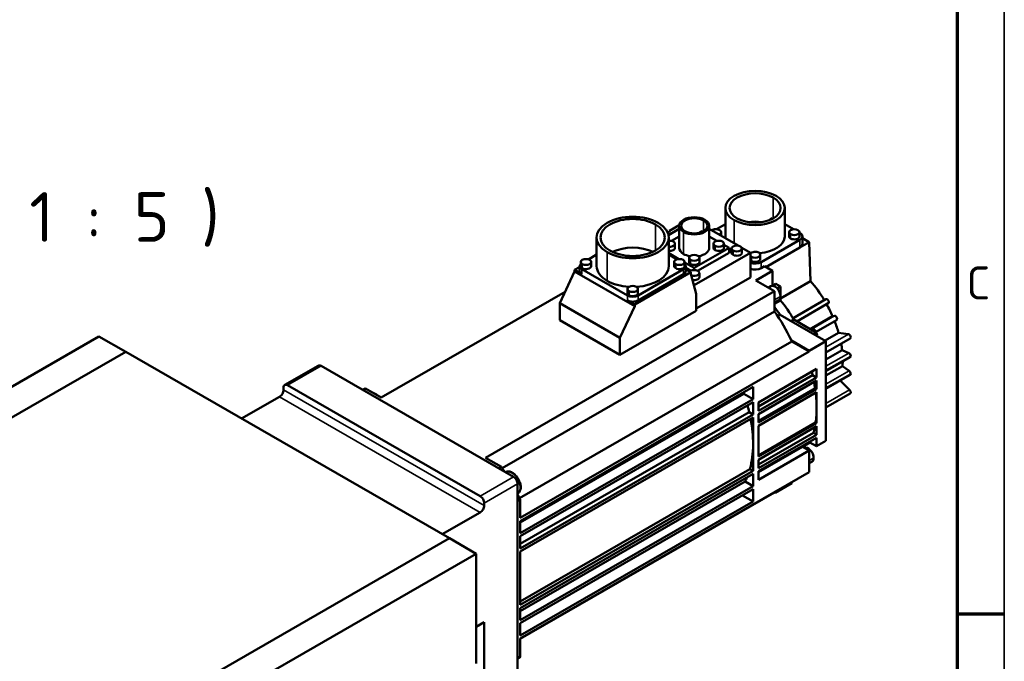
# Model space of a CAD drawing. Header units: millimetres. Extents: x 12 to 1472, y 12 to 1039.
# Tile 6 of 7: x 1212 to 1472, y 337 to 507. Entities that reach past the tile are written whole.
import ezdxf

# ---------------------------------------------------------------- set-up
doc = ezdxf.new("R2010")
doc.units = ezdxf.units.MM
doc.header["$LTSCALE"] = 2.5
doc.layers.get('0').update_dxf_attribs({"lineweight": 25})
for name, color, linetype, lineweight in [('Rahmen (ISO)', 7, 'Continuous', 70), ('Sichtbar (ISO)', 7, 'Continuous', 50), ('Sichtbar schmal (ISO)', 7, 'Continuous', 35), ('Symbol (ISO)', 7, 'Continuous', 25)]:
    doc.layers.add(name, color=color, linetype=linetype, lineweight=lineweight)
doc.styles.add('Bezeichnungstext (DIN)', font='isocpeur.ttf')
doc.styles.add('Notiztext (DIN)', font='isocpeur.ttf')

# ---------------------------------------------------------------- blocks, each defined once
blk = doc.blocks.new('Ränder Hagen+Goebel Rahmen')
at = {"layer": 'Rahmen (ISO)', "linetype": 'Continuous', "lineweight": 35}
blk.add_line((589, 415), (589, 5), dxfattribs=at)
at = {"layer": 'Rahmen (ISO)'}
for p, q in [((584, 410), (584, 10)), ((584, 140), (589, 140))]:
    blk.add_line(p, q, dxfattribs=at)
at = {"layer": 'Symbol (ISO)', "insert": (585, 175), "char_height": 3.5, "attachment_point": 4, "style": 'Notiztext (DIN)'}
blk.add_mtext('C', dxfattribs=at)

msp = doc.modelspace()

# ---------------------------------------------------------------- linework, layer by layer
at = {"layer": 'Sichtbar (ISO)'}
for p, q in [((1398.7849, 457.2974), (1398.7849, 449.7964)), ((1414.4849, 457.2974), (1414.4849, 449.7964)), ((1398.7849, 453.0126), (1396.4767, 451.6834)), ((1411.1427, 454.6799), (1410.6123, 454.3745)), ((1410.6123, 454.3745), (1410.6123, 454.1569)), ((1410.6123, 454.3745), (1410.827, 454.2509)), ((1411.389, 454.5381), (1411.1427, 454.6799)), ((1416.7931, 451.6834), (1414.4849, 453.0126)), ((1384.1842, 451.1544), (1383.5445, 450.786)), ((1386.5794, 451.7445), (1383.7498, 450.1151)), ((1386.5891, 452.7429), (1384.0074, 451.2562)), ((1384.0074, 451.2562), (1384.1842, 451.1544)), ((1384.0074, 451.0526), (1384.0074, 451.2562)), ((1386.5794, 452.5834), (1386.5794, 446.7461)), ((1392.603, 451.1822), (1392.0727, 450.8768)), ((1392.0727, 450.8768), (1392.0727, 450.789)), ((1392.0727, 450.8768), (1392.1738, 450.8186)), ((1392.8047, 451.0661), (1392.603, 451.1822)), ((1394.5169, 452.5834), (1394.5169, 446.7461)), ((1402.1548, 447.3462), (1394.5169, 451.7445)), ((1397.6507, 450.9001), (1397.6507, 449.9399)), ((1415.619, 450.9001), (1415.619, 449.7964)), ((1418.369, 450.9001), (1418.369, 449.7964)), ((1418.4789, 450.7126), (1418.369, 450.7759)), ((1364.7597, 449.5007), (1364.7597, 441.918)), ((1383.8097, 449.5007), (1383.8097, 441.918)), ((1386.5794, 449.7542), (1384.5601, 448.5913)), ((1385.4531, 447.8498), (1385.4531, 446.7461)), ((1396.5362, 448.5913), (1394.5169, 449.7542)), ((1395.6432, 447.8498), (1395.6432, 446.7461)), ((1398.3932, 447.8498), (1398.3932, 446.7461)), ((1408.2258, 442.9759), (1418.4789, 448.8802)), ((1420.9538, 448.3024), (1418.4789, 446.8772)), ((1419.1379, 449.7964), (1419.1379, 447.7934)), ((1419.1379, 449.3481), (1420.9538, 448.3024)), ((1420.9538, 448.3024), (1421.3073, 437.9579)), ((1383.8097, 445.333), (1386.4591, 443.8073)), ((1390.5482, 441.4525), (1399.7406, 446.7461)), ((1390.5482, 436.9278), (1405.3974, 445.4789)), ((1391.4511, 440.7053), (1399.7406, 445.4789)), ((1399.7406, 446.7461), (1398.3932, 447.522)), ((1399.7406, 446.7461), (1399.7406, 445.4789)), ((1400.4162, 446.5826), (1400.4162, 445.4789)), ((1405.3974, 445.4789), (1403.1172, 446.792)), ((1403.1662, 446.5826), (1403.1662, 445.4789)), ((1405.3974, 445.4789), (1405.3974, 438.9385)), ((1418.4789, 446.8772), (1409.4646, 441.6863)), ((1360.5636, 443.0217), (1360.5636, 441.918)), ((1364.7597, 444.984), (1362.5723, 443.7244)), ((1363.3136, 443.0217), (1363.3136, 441.918)), ((1385.9971, 443.7244), (1383.8097, 444.984)), ((1385.2558, 443.0217), (1385.2558, 441.918)), ((1388.0058, 443.0217), (1388.0058, 441.918)), ((1388.0058, 442.9166), (1390.5482, 441.4525)), ((1389.1732, 444.1239), (1389.1732, 443.0202)), ((1391.9232, 444.1239), (1391.9232, 443.0202)), ((1408.0099, 444.9347), (1408.0099, 443.831)), ((1355.0161, 432.1353), (1358.9051, 440.5065)), ((1358.9051, 440.9153), (1360.2639, 441.6977)), ((1358.9051, 440.9153), (1360.8497, 439.7955)), ((1358.9051, 440.5065), (1358.9051, 440.9153)), ((1358.9051, 440.5065), (1374.815, 431.3446)), ((1360.2639, 441.918), (1360.2639, 440.6099)), ((1360.8497, 441.1036), (1372.8705, 434.1813)), ((1374.815, 431.7534), (1389.6643, 440.3045)), ((1375.6989, 434.1813), (1387.7197, 441.1036)), ((1375.6989, 432.8732), (1387.7197, 439.7955)), ((1388.3055, 441.918), (1388.3055, 440.6099)), ((1388.3055, 441.4768), (1389.6452, 440.7053)), ((1388.3055, 441.087), (1389.6643, 440.3045)), ((1389.6643, 440.3045), (1389.6643, 439.8957)), ((1389.6643, 439.8957), (1391.0785, 434.5785)), ((1390.5482, 441.4525), (1390.5482, 440.9)), ((1391.9232, 440.1082), (1391.9232, 439.0045)), ((1411.231, 440.6691), (1406.8116, 438.1241)), ((1409.1097, 441.8907), (1408.2258, 441.3817)), ((1409.1097, 441.8907), (1411.231, 440.6691)), ((1411.231, 440.6691), (1411.231, 436.7381)), ((1391.0785, 430.6928), (1405.3974, 438.9385)), ((1406.8116, 438.1241), (1411.7614, 435.2737)), ((1411.231, 436.7509), (1412.1377, 437.273)), ((1412.1377, 437.273), (1413.3524, 436.5735)), ((1421.3073, 437.9579), (1413.3524, 433.377)), ((1356.4255, 435.1692), (1307.8167, 407.1772)), ((1411.7614, 435.2737), (1335.3938, 391.2966)), ((1372.9097, 435.912), (1372.9097, 434.8083)), ((1375.6597, 435.912), (1375.6597, 434.8083)), ((1390.4366, 436.992), (1390.5482, 436.9278)), ((1390.5482, 436.9278), (1390.5482, 436.5725)), ((1410.807, 436.6394), (1410.0985, 436.2314)), ((1411.7614, 435.2737), (1411.7614, 429.9597)), ((1413.3524, 436.5735), (1412.4561, 436.0573)), ((1413.3524, 436.5735), (1413.3524, 434.2085)), ((1355.0161, 432.1353), (1370.926, 422.9734)), ((1355.0161, 427.6388), (1355.0161, 432.1353)), ((1372.8705, 432.8732), (1374.815, 431.7534)), ((1391.0785, 434.5785), (1391.0785, 430.082)), ((1412.9279, 432.9564), (1411.7614, 432.2846)), ((1413.3524, 432.8895), (1411.7614, 431.9733)), ((1413.3524, 433.6771), (1413.3524, 432.8895)), ((1425.3619, 433.1884), (1416.6546, 428.1742)), ((1425.9863, 432.1055), (1425.5443, 431.849)), ((1411.7614, 429.9597), (1339.8132, 388.5275)), ((1370.926, 422.9734), (1374.815, 431.3446)), ((1391.0785, 430.082), (1370.926, 418.4769)), ((1374.815, 431.3446), (1374.815, 431.7534)), ((1425.5443, 431.849), (1417.6942, 427.3284)), ((1355.0161, 427.6388), (1370.926, 418.4769)), ((1413.2305, 429.094), (1412.5919, 428.7262)), ((1413.2305, 429.094), (1425.3732, 422.1015)), ((1416.8758, 427.7997), (1416.177, 427.3972)), ((1416.8758, 427.7997), (1422.8983, 424.3316)), ((1427.1136, 428.6847), (1421.6003, 425.5097)), ((1428.1901, 427.6601), (1422.7734, 424.5408)), ((1427.1136, 428.6847), (1427.6407, 428.7694)), ((1421.3389, 425.4455), (1421.1514, 425.3375)), ((1422.8983, 424.3316), (1422.1994, 423.9291)), ((1422.8983, 424.3316), (1422.8983, 423.5266)), ((1428.6974, 424.3109), (1425.1169, 422.2491)), ((1428.6974, 424.3109), (1431.3208, 423.9042)), ((1233.2169, 423.3293), (1120.0798, 358.178)), ((1233.2169, 423.3293), (1240.288, 419.2574)), ((1416.3576, 421.9989), (1344.4075, 380.5656)), ((1370.926, 418.4769), (1370.926, 422.9734)), ((1416.2237, 422.2804), (1420.9538, 419.5565)), ((1416.3576, 421.9989), (1420.9538, 419.3521)), ((1425.3732, 422.1015), (1420.9538, 419.5565)), ((1431.7839, 422.7954), (1425.3732, 419.1037)), ((1425.3732, 422.1015), (1425.3732, 395.7356)), ((1127.1509, 354.1061), (1240.288, 419.2574)), ((1127.1509, 354.1061), (1240.288, 419.2574)), ((1325.8479, 369.9867), (1240.288, 419.2574)), ((1420.9538, 419.3521), (1344.5862, 375.375)), ((1420.9538, 419.5565), (1420.9538, 419.3521)), ((1429.6299, 419.7394), (1425.3732, 417.2881)), ((1429.6299, 419.7394), (1431.4207, 418.9502)), ((1425.3732, 414.1798), (1431.7839, 417.8715)), ((1282.3194, 410.5241), (1291.1582, 415.6141)), ((1291.9068, 415.5405), (1342.8185, 386.2224)), ((1422.8983, 414.7491), (1407.5187, 405.8925)), ((1422.8983, 414.7491), (1422.8983, 412.5008)), ((1429.7325, 415.5059), (1425.3732, 412.9955)), ((1429.7325, 415.5059), (1431.5233, 414.2326)), ((1421.8398, 413.1104), (1407.5187, 404.8634)), ((1422.8983, 412.5008), (1407.5187, 403.6443)), ((1422.8983, 411.6832), (1407.5187, 402.8267)), ((1422.8983, 412.5008), (1421.8398, 413.1104)), ((1422.8983, 411.6832), (1422.8983, 409.435)), ((1425.3732, 409.5214), (1431.7839, 413.2131)), ((1429.1452, 411.6936), (1431.6231, 409.2239)), ((1282.0073, 409.2221), (1282.0073, 409.8351)), ((1283.0679, 410.4506), (1333.9796, 381.1325)), ((1303.6426, 409.5809), (1302.9492, 409.1816)), ((1307.8167, 407.1772), (1303.6426, 409.5809)), ((1344.5862, 374.5574), (1406.1045, 409.9834)), ((1406.1045, 406.7643), (1406.1045, 409.9834)), ((1422.5033, 409.6625), (1407.5187, 401.0334)), ((1422.8983, 409.435), (1407.5187, 400.5785)), ((1422.8983, 408.6174), (1407.5187, 399.7609)), ((1422.8983, 409.435), (1422.5033, 409.6625)), ((1422.8983, 408.6174), (1422.8983, 404.5297)), ((1270.9257, 401.6143), (1280.9466, 407.3849)), ((1403.6684, 408.1672), (1344.5862, 374.144)), ((1406.1045, 406.7643), (1344.5862, 371.3383)), ((1406.1045, 406.7643), (1403.6684, 408.1672)), ((1431.7839, 408.2892), (1425.3732, 404.5975)), ((1406.1045, 405.9468), (1344.5862, 370.5208)), ((1406.1045, 402.7277), (1406.1045, 405.9468)), ((1407.5187, 405.8925), (1407.5187, 403.6443)), ((1422.8983, 400.442), (1422.8983, 404.5297)), ((1405.0736, 403.3214), (1344.5862, 368.489)), ((1406.1045, 402.7277), (1344.5862, 367.3017)), ((1406.1045, 401.9102), (1344.5862, 366.4841)), ((1406.1045, 402.7277), (1405.0736, 403.3214)), ((1406.1045, 394.8588), (1406.1045, 401.9102)), ((1407.5187, 402.8267), (1407.5187, 400.5785)), ((1422.6247, 400.5995), (1407.5187, 391.9006)), ((1422.8983, 400.442), (1407.5187, 391.5855)), ((1407.5187, 399.7609), (1407.5187, 395.6732)), ((1422.8983, 399.6244), (1407.5187, 390.7679)), ((1422.6247, 400.5995), (1422.8983, 400.442)), ((1422.8983, 397.3762), (1422.8983, 399.6244)), ((1422.0498, 397.8648), (1407.5187, 389.497)), ((1422.8983, 397.3762), (1407.5187, 388.5197)), ((1422.8983, 396.5586), (1407.5187, 387.7021)), ((1407.5187, 391.5855), (1407.5187, 395.6732)), ((1422.0498, 397.8648), (1422.8983, 397.3762)), ((1422.8983, 394.3104), (1422.8983, 396.5586)), ((1425.3732, 395.7356), (1422.8983, 394.3104)), ((1406.1045, 387.8075), (1406.1045, 394.8588)), ((1419.186, 394.2086), (1407.5187, 387.4898)), ((1420.9538, 393.1906), (1407.5187, 385.4539)), ((1421.1305, 395.3284), (1419.186, 394.2086)), ((1420.9538, 393.1906), (1419.186, 394.2086)), ((1420.9538, 393.1906), (1420.9538, 387.4678)), ((1421.1305, 395.3284), (1422.8983, 394.3104)), ((1339.5679, 388.8929), (1335.3938, 391.2966)), ((1407.5187, 388.5197), (1407.5187, 390.7679)), ((1339.5679, 388.8929), (1338.8745, 388.4936)), ((1405.2805, 388.282), (1344.5862, 353.3305)), ((1406.1045, 387.8075), (1344.5862, 352.3814)), ((1405.2805, 388.282), (1406.1045, 387.8075)), ((1421.663, 390.2345), (1420.9538, 389.8261)), ((1420.9538, 387.4678), (1344.5862, 343.4906)), ((1406.1045, 386.9899), (1344.5862, 351.5639)), ((1406.1045, 383.7708), (1406.1045, 386.9899)), ((1407.5187, 385.4539), (1407.5187, 387.7021)), ((1343.8791, 384.3853), (1343.8791, 325.5219)), ((1404.0079, 384.9782), (1344.5862, 350.7596)), ((1406.1045, 383.7708), (1344.5862, 348.3448)), ((1406.1045, 382.9533), (1344.5862, 347.5273)), ((1404.0079, 384.9782), (1406.1045, 383.7708)), ((1406.1045, 379.7342), (1406.1045, 382.9533)), ((1416.3576, 384.5764), (1411.9382, 382.0314)), ((1416.3576, 384.821), (1416.3576, 384.5764)), ((1343.8977, 381.8345), (1343.8791, 381.8238)), ((1344.5862, 380.2009), (1343.8791, 379.7937)), ((1411.7614, 382.1332), (1344.5862, 343.4496)), ((1344.5862, 375.375), (1344.5862, 380.2009)), ((1403.3095, 381.3437), (1406.1045, 379.7342)), ((1411.7614, 382.1742), (1411.7614, 382.1332)), ((1411.9382, 382.0314), (1411.7614, 382.1332)), ((1411.9382, 382.276), (1411.9382, 382.0314)), ((1335.0403, 378.6824), (1335.0403, 379.2954)), ((1344.5862, 344.3082), (1406.1045, 379.7342)), ((1323.9587, 371.0746), (1333.9796, 376.8453)), ((1344.5862, 371.3383), (1344.5862, 374.5574)), ((1212.7108, 304.8354), (1325.8479, 369.9867)), ((1325.8479, 369.9867), (1212.7108, 304.8354)), ((1332.919, 365.9147), (1325.8479, 369.9867)), ((1344.5862, 367.3017), (1344.5862, 370.5208)), ((1219.7819, 300.7634), (1332.919, 365.9147)), ((1332.919, 365.9147), (1332.919, 336.8918)), ((1344.5862, 359.4328), (1344.5862, 366.4841)), ((1344.5862, 352.3814), (1344.5862, 359.4328)), ((1344.5862, 348.3448), (1344.5862, 351.5639)), ((1332.919, 346.5984), (1335.0403, 347.82)), ((1335.0403, 347.82), (1335.0403, 320.432)), ((1344.5862, 344.3082), (1344.5862, 347.5273)), ((1344.5862, 338.6646), (1344.5862, 343.4906)), ((1344.5862, 338.6646), (1343.8791, 338.2574))]:
    msp.add_line(p, q, dxfattribs=at)
at = {"layer": 'Sichtbar (ISO)', "flags": 128}
for points in [[(1306.8742, 407.72), (1306.7203, 407.855), (1306.5626, 407.9796), (1306.4017, 408.0933), (1306.238, 408.1954), (1306.0719, 408.2852), (1305.904, 408.362), (1305.7346, 408.4254), (1305.5641, 408.4744)], [(1343.8977, 381.8345), (1344.0859, 381.9655), (1344.2506, 382.1262), (1344.389, 382.3118), (1344.5002, 382.518), (1344.585, 382.7411), (1344.6443, 382.978), (1344.6794, 383.2265), (1344.6911, 383.4848), (1344.6806, 383.7509), (1344.6485, 384.0232), (1344.5957, 384.2996), (1344.523, 384.5781), (1344.4311, 384.8568), (1344.3211, 385.1334), (1344.194, 385.4058), (1344.0507, 385.6718), (1343.8926, 385.9293), (1343.7209, 386.1761), (1343.537, 386.4102), (1343.3421, 386.6296), (1343.1378, 386.8324), (1342.9253, 387.017), (1342.706, 387.1815), (1342.4811, 387.3244), (1342.2519, 387.444), (1342.0193, 387.5386), (1341.7845, 387.6064), (1341.549, 387.6452), (1341.3149, 387.6528), (1341.0849, 387.6266), (1340.8632, 387.565), (1340.6553, 387.4681)]]:
    msp.add_lwpolyline(points, dxfattribs=at)
at = {"layer": 'Sichtbar (ISO)'}
for centre, major_axis, ratio, start_param, end_param in [((1406.6349, 457.2974), (-7.85, 0), 0.5758617, 3.92699082, 7.06858347), ((1406.6349, 457.2974), (-6.75, 0), 0.5758617, 3.92699082, 7.06858347), ((1406.6349, 457.2974), (7.85, 0), 0.5758617, 3.92699082, 7.06858347), ((1406.6349, 457.2974), (6.75, 0), 0.5758617, 3.92699082, 7.06858347), ((1374.2847, 449.5007), (-9.525, 0), 0.5758617, 3.92699082, 7.06858347), ((1374.2847, 449.5007), (-8.5, 0), 0.5758617, 3.92699082, 7.06858347), ((1374.2847, 449.5007), (9.525, 0), 0.5758617, 3.92699082, 7.06858347), ((1374.2847, 449.5007), (8.5, 0), 0.5758617, 3.92699082, 7.06858347), ((1390.5482, 452.5834), (-3.9688, 0), 0.5758617, 3.92699082, 7.06858347), ((1390.5482, 452.5834), (-3.469, 0), 0.5758617, 3.92699082, 7.06858347), ((1390.5482, 452.5834), (3.9688, 0), 0.5758617, 3.92699082, 7.06858347), ((1390.5482, 452.5834), (3.469, 0), 0.5758617, 3.92699082, 7.06858347), ((1406.6349, 449.7964), (-6.75, 0), 0.5758617, 4.44652471, 4.97825325), ((1396.2757, 450.9001), (-1.375, 0), 0.5758617, 3.92699082, 5.64875111), ((1396.2757, 450.9001), (1.375, 0), 0.5758617, 5.34682318, 7.06858347), ((1416.994, 450.9001), (-1.375, 0), 0.5758617, 3.92699082, 7.06858347), ((1416.994, 450.9001), (1.375, 0), 0.5758617, 3.92699082, 7.06858347), ((1416.8879, 449.7964), (2.25, 0), 0.5758617, 5.49778714, 7.06858347), ((1384.0781, 447.8498), (-1.375, 0), 0.5758617, 3.92699082, 4.90887179), ((1384.0781, 447.8498), (1.375, 0), 0.5758617, 4.51590617, 7.06858347), ((1397.0182, 447.8498), (-1.375, 0), 0.5758617, 3.92699082, 7.06858347), ((1397.0182, 447.8498), (1.375, 0), 0.5758617, 3.92699082, 7.06858347), ((1406.6349, 449.7964), (-7.85, 0), 0.5758617, 0, 0.12024541), ((1406.6349, 449.7964), (7.85, 0), 0.5758617, 4.8649505, 6.28318531), ((1416.994, 449.7964), (-1.375, 0), 0.5758617, 0, 0.78539816), ((1416.994, 449.7964), (1.375, 0), 0.5758617, 3.92699082, 6.28318531), ((1416.8879, 447.7934), (2.25, 0), 0.5758617, 5.49778714, 6.28318531), ((1374.2847, 441.918), (-8.5, 0), 0.5758617, 4.02762458, 5.39715338), ((1384.0781, 446.7461), (1.375, 0), 0.5758617, 4.51590617, 6.28318531), ((1390.5482, 446.7461), (-3.9688, 0), 0.5758617, 0, 0.78539816), ((1390.5482, 446.7461), (3.9688, 0), 0.5758617, 3.92699082, 4.41858428), ((1390.5482, 444.1239), (-1.375, 0), 0.5758617, 3.92699082, 7.06858347), ((1390.5482, 446.7461), (3.9687, 0), 0.5758617, 5.00619368, 6.28318531), ((1397.0182, 446.7461), (-1.375, 0), 0.5758617, 0, 0.78539816), ((1397.0182, 446.7461), (1.375, 0), 0.5758617, 3.92699082, 6.28318531), ((1401.7912, 446.5826), (-1.375, 0), 0.5758617, 3.92699082, 7.06858347), ((1401.7912, 445.4789), (-1.375, 0), 0.5758617, 0, 0.78539816), ((1401.7912, 446.5826), (1.375, 0), 0.5758617, 3.92699082, 7.06858347), ((1401.7912, 445.4789), (1.375, 0), 0.5758617, 3.92699082, 6.28318531), ((1406.6349, 444.9347), (-1.375, 0), 0.5758617, 3.92699082, 5.83205317), ((1406.6349, 449.7964), (7.85, 0), 0.5758617, 4.55409346, 4.55982746), ((1406.6349, 444.9347), (1.375, 0), 0.5758617, 3.92699082, 7.06858347), ((1362.2639, 441.918), (-2, 0), 0.5758617, 5.72862976, 7.06858347), ((1361.9386, 443.0217), (-1.375, 0), 0.5758617, 3.92699082, 7.06858347), ((1361.9386, 443.0217), (1.375, 0), 0.5758617, 3.92699082, 7.06858347), ((1386.6308, 443.0217), (-1.375, 0), 0.5758617, 3.92699082, 7.06858347), ((1386.6308, 443.0217), (1.375, 0), 0.5758617, 3.92699082, 7.06858347), ((1386.3055, 441.918), (2, 0), 0.5758617, 5.49778714, 6.83774085), ((1390.5482, 443.0202), (-1.375, 0), 0.5758617, 0, 0.78539816), ((1390.5482, 444.1239), (1.375, 0), 0.5758617, 3.92699082, 7.06858347), ((1390.5482, 443.0202), (1.375, 0), 0.5758617, 3.92699082, 6.28318531), ((1406.6349, 444.9347), (1.375, 0), 0.5758617, 3.59272479, 3.92699082), ((1406.6349, 443.831), (1.375, 0), 0.5758617, 3.59272479, 3.92699082), ((1406.6349, 443.8921), (2.25, 0), 0.5758617, 4.13005834, 5.49778714), ((1406.6349, 443.831), (1.375, 0), 0.5758617, 3.92699082, 6.28318531), ((1362.2639, 440.6099), (-2, 0), 0.5758617, 0, 0.78539816), ((1361.9386, 441.918), (-1.375, 0), 0.5758617, 0, 0.78539816), ((1361.9386, 441.918), (1.375, 0), 0.5758617, 3.92699082, 6.28318531), ((1374.2847, 441.918), (-9.525, 0), 0.5758617, 0, 0.78539816), ((1374.2847, 441.918), (9.525, 0), 0.5758617, 4.81634069, 6.28318531), ((1386.6308, 441.918), (-1.375, 0), 0.5758617, 0, 0.78539816), ((1386.6308, 441.918), (1.375, 0), 0.5758617, 3.92699082, 6.28318531), ((1386.3055, 440.6099), (2, 0), 0.5758617, 5.49778714, 6.28318531), ((1390.5482, 440.1082), (-1.375, 0), 0.5758617, 3.92699082, 5.78076249), ((1390.5482, 440.1082), (1.375, 0), 0.5758617, 4.12200286, 7.06858347), ((1406.6349, 442.2979), (-2.25, 0), 0.5758617, 0.98846569, 2.35619449), ((1374.2847, 441.918), (9.525, 0), 0.5758617, 3.92699082, 4.60843727), ((1390.5482, 439.0045), (1.375, 0), 0.5758617, 4.38072824, 6.28318531), ((1414.2363, 426.0093), (10.9787, -19.0648), 0.57809312, 1.60122073, 1.88626636), ((1374.2847, 435.912), (-1.375, 0), 0.5758617, 3.92699082, 7.06858347), ((1374.2847, 434.8083), (-1.375, 0), 0.5758617, 0, 0.78539816), ((1374.2847, 435.912), (1.375, 0), 0.5758617, 3.92699082, 7.06858347), ((1374.2847, 434.8083), (1.375, 0), 0.5758617, 3.92699082, 6.28318531), ((1411.8674, 434.7979), (-1.0604, 1.8415), 0.57809312, 3.92892453, 6.28318531), ((1374.2847, 434.9956), (2, 0), 0.5758617, 3.92699082, 5.49778714), ((1374.2847, 433.6876), (-2, 0), 0.5758617, 0.78539816, 2.35619449), ((1411.8674, 434.7979), (1.0604, -1.8415), 0.57809312, 0, 0.78733187), ((1405.2206, 420.8175), (11.7273, -20.3647), 0.57809312, 1.58076569, 1.84677052), ((1425.6738, 432.6467), (-0.3119, 0.5416), 0.57809312, 3.14352636, 6.28318531), ((1402.3922, 419.1888), (12.4758, -21.6646), 0.57809312, 1.69814087, 1.79952763), ((1397.9728, 416.6438), (16.2185, -28.164), 0.57809312, 1.44048344, 1.71462709), ((1414.2363, 426.0093), (10.9787, -19.0648), 0.57809312, 1.38297679, 1.54431712), ((1427.8782, 428.2017), (-0.3119, 0.5416), 0.57809312, 3.14159265, 6.06695286), ((1414.2363, 426.0093), (10.9787, -19.0648), 0.57809312, 1.16481064, 1.31657305), ((1422.0251, 424.254), (-0.6862, 1.1916), 0.57809312, 4.47150699, 6.28318531), ((1422.0251, 424.254), (0.6862, -1.1916), 0.57809312, 0.78733187, 1.24268147), ((1397.9728, 416.6438), (16.2185, -28.164), 0.57809312, 1.43083298, 1.44048344), ((1422.0251, 424.254), (0.6862, -1.1916), 0.57809312, 0.58628576, 0.78733187), ((1431.472, 423.337), (0.3119, -0.5416), 0.57809312, 0, 2.70719405), ((1414.2363, 426.0093), (10.9787, -19.0648), 0.57809312, 0.93210007, 1.01851077), ((1414.2363, 426.0093), (10.9787, -19.0648), 0.57809312, 0.6993895, 0.7690284), ((1431.472, 418.4131), (-0.3119, 0.5416), 0.57809312, 3.92892453, 5.61607614), ((1431.472, 418.4131), (0.3119, -0.5416), 0.57809312, 0, 0.78733187), ((1291.9068, 414.3142), (-0.7485, 1.2999), 0.57809312, 5.49972085, 6.28318531), ((1399.9173, 417.7636), (-16.2185, 28.164), 0.57809312, 4.23361718, 4.26429488), ((1431.472, 413.7547), (-0.3119, 0.5416), 0.57809312, 3.92892453, 5.38336557), ((1399.9173, 417.7636), (-16.2185, 28.164), 0.57809312, 4.11460503, 4.17138664), ((1431.472, 413.7547), (0.3119, -0.5416), 0.57809312, 0, 0.78733187), ((1280.9466, 408.6113), (-0.7485, -1.2999), 0.57809312, 0.78346445, 2.35426078), ((1283.0679, 409.2243), (-0.7485, 1.2999), 0.57809312, 5.49972085, 7.07051718), ((1321.6053, 372.6666), (-20.5851, 35.7466), 0.57809312, 6.16316029, 6.2007205), ((1431.472, 408.8308), (0.3119, -0.5416), 0.57809312, 0, 2.00906235), ((1383.1236, 408.0927), (-16.2185, 28.164), 0.57809312, 4.3935376, 4.4051232), ((1399.9173, 417.7636), (-16.2185, 28.164), 0.57809312, 3.92892453, 4.0729538), ((1383.1236, 408.0927), (-16.2185, 28.164), 0.57809312, 4.22958786, 4.28983956), ((1399.9173, 417.7636), (16.2185, -28.164), 0.57809312, 0.63287227, 0.78733187), ((1383.1236, 408.0927), (-16.2185, 28.164), 0.57809312, 3.92892453, 4.16820474), ((1399.9173, 417.7636), (16.2185, -28.164), 0.57809312, 0.51473765, 0.57987144), ((1399.9173, 417.7636), (16.2185, -28.164), 0.57809312, 0.39254075, 0.40708225), ((1383.1236, 408.0927), (16.2185, -28.164), 0.57809312, 0.51872905, 0.78733187), ((1420.6026, 392.076), (-1.0604, 1.8415), 0.57809312, 3.92892453, 6.2103037), ((1420.6026, 392.076), (1.0604, -1.8415), 0.57809312, 0, 0.78733187), ((1321.6053, 372.6666), (-20.5851, 35.7466), 0.57809312, 4.7987212, 4.83628142), ((1342.8185, 384.9961), (-0.7485, 1.2999), 0.57809312, 3.92892453, 5.49972085), ((1383.1236, 408.0927), (16.2185, -28.164), 0.57809312, 0.35685117, 0.41391047), ((1333.9796, 379.9062), (0.7485, -1.2999), 0.57809312, 0.78733187, 2.3581282), ((1321.6053, 372.6666), (-20.5851, 35.7466), 0.57809312, 4.59236396, 4.63079422), ((1333.9796, 378.0716), (0.7485, 1.2999), 0.57809312, 3.92505711, 5.49585344), ((1321.6053, 372.6666), (20.5851, -35.7466), 0.57809312, 0.08546218, 0.12389244)]:
    msp.add_ellipse(centre, major_axis=major_axis, ratio=ratio, start_param=start_param, end_param=end_param, dxfattribs=at)
at = {"layer": 'Sichtbar schmal (ISO)'}
for p, q in [((1411.4078, 460.046), (1411.4078, 454.5489)), ((1380.2951, 452.9619), (1380.2951, 446.0396)), ((1393.0011, 453.9959), (1393.0011, 451.1708)), ((1401.0841, 454.1009), (1401.0841, 447.9628)), ((1387.7418, 450.9673), (1387.7418, 445.13)), ((1416.0217, 450.3402), (1416.0217, 449.2365)), ((1418.4789, 448.8802), (1418.4789, 446.8772)), ((1367.5495, 445.6222), (1367.5495, 438.0394)), ((1396.0459, 447.2899), (1396.0459, 446.1862)), ((1400.8189, 446.0227), (1400.8189, 444.919)), ((1360.9664, 442.4618), (1360.9664, 441.3581)), ((1385.6585, 442.4618), (1385.6585, 441.3581)), ((1389.5759, 443.564), (1389.5759, 442.4604)), ((1405.6626, 444.3748), (1405.6626, 443.2711)), ((1408.2258, 442.9759), (1408.2258, 441.3817)), ((1360.8497, 441.1036), (1360.8497, 439.7955)), ((1387.7197, 439.7955), (1387.7197, 441.1036)), ((1373.3124, 435.3521), (1373.3124, 434.2484)), ((1372.8705, 432.8732), (1372.8705, 434.1813)), ((1375.6989, 434.1813), (1375.6989, 432.8732)), ((1413.37, 433.9326), (1411.7614, 433.0062)), ((1425.9863, 432.1055), (1417.6925, 427.3294)), ((1427.6407, 428.7694), (1421.877, 425.4503)), ((1422.9974, 423.6941), (1422.8983, 423.637)), ((1431.3208, 423.9042), (1425.3732, 420.4792)), ((1431.4207, 418.9502), (1425.3732, 415.4676)), ((1425.3732, 414.392), (1431.9139, 418.1586)), ((1283.0679, 410.4506), (1291.9068, 415.5405)), ((1431.5233, 414.2326), (1425.3732, 410.691)), ((1425.3732, 409.7336), (1431.9139, 413.5002)), ((1335.0403, 378.6824), (1282.0073, 409.2221)), ((1431.6231, 409.2239), (1425.3732, 405.6248)), ((1280.9466, 407.3849), (1333.9796, 376.8453)), ((1422.1052, 391.2107), (1420.9538, 390.5476)), ((1342.8185, 386.2224), (1333.9796, 381.1325)), ((1335.0403, 379.2954), (1343.8791, 384.3853))]:
    msp.add_line(p, q, dxfattribs=at)
msp.add_ellipse((1342.2758, 384.6509), major_axis=(-1.6219, 2.8164), ratio=0.57809312, start_param=3.14159265, end_param=6.28235738, dxfattribs=at)

# ---------------------------------------------------------------- block references
at = {"xscale": 2.5, "yscale": 2.5, "zscale": 2.5}
msp.add_blockref('Ränder Hagen+Goebel Rahmen', (0, 0), dxfattribs=at)

# ---------------------------------------------------------------- texts
at = {"layer": 'Symbol (ISO)', "insert": (1184.8486, 447.0649), "char_height": 13.124999, "attachment_point": 7, "style": 'Bezeichnungstext (DIN)'}
msp.add_mtext('  ( 1 : 5 )', dxfattribs=at)

doc.saveas('drawing.dxf')
